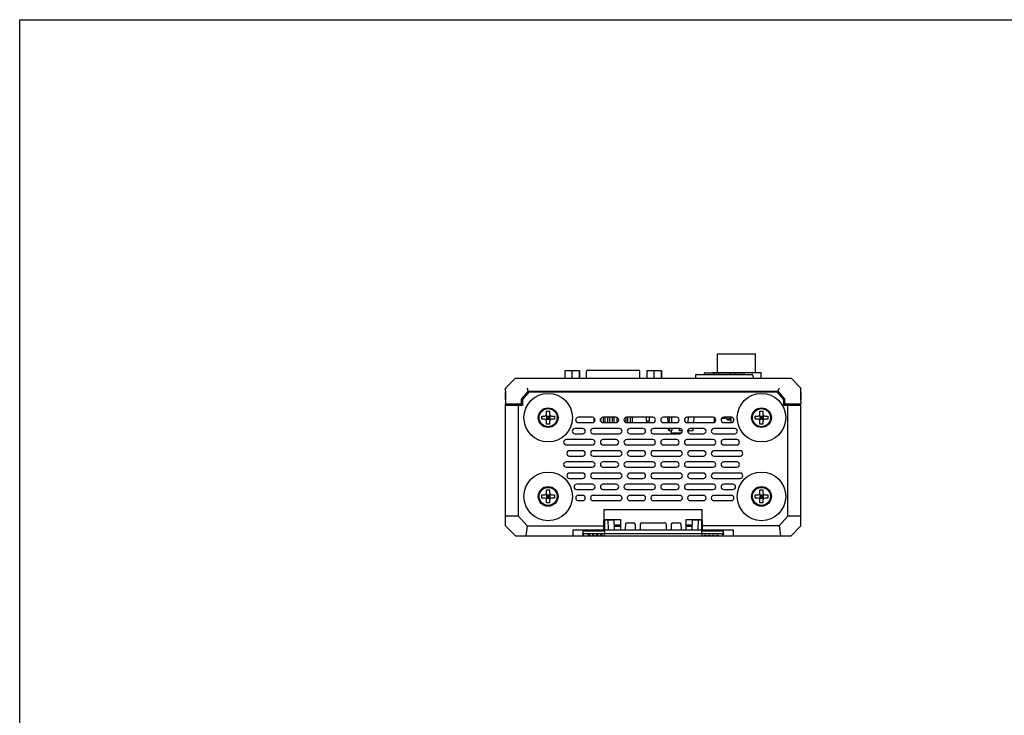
# Model space of a CAD drawing. Header units: millimetres. Extents: x 0 to 600, y 0 to 600.
# Tile 9 of 12: x 0 to 300, y 388 to 600. Entities that reach past the tile are written whole.
import ezdxf

# ---------------------------------------------------------------- set-up
doc = ezdxf.new("R2010")
doc.units = ezdxf.units.MM
doc.header["$LTSCALE"] = 39.111111
doc.layers.get('0').update_dxf_attribs({"linetype": 'CONTINUOUS'})
doc.layers.add('06_ALL_SURFS', color=7, linetype='CONTINUOUS')
doc.layers.add('20_ALL_FEATURES', color=7, linetype='CONTINUOUS')

msp = doc.modelspace()

# ---------------------------------------------------------------- linework, layer by layer
at = {"color": 7}
for p, q in [((0, 0), (0, 600)), ((0, 600), (600, 600))]:
    msp.add_line(p, q, dxfattribs=at)
at = {"layer": '06_ALL_SURFS', "color": 7}
for p, q in [((212.574, 498.172), (224.174, 498.172)), ((170.548, 492.972), (166.122, 492.972)), ((172.681, 490.672), (172.681, 492.872)), ((172.98, 493.172), (173.006, 493.172)), ((173.006, 493.172), (173.694, 493.172)), ((173.694, 493.172), (175.368, 493.172)), ((175.368, 493.172), (186.293, 493.172)), ((186.293, 493.172), (187.967, 493.172)), ((187.967, 493.172), (188.681, 493.172)), ((188.981, 490.672), (188.981, 492.872)), ((195.548, 492.972), (191.122, 492.972)), ((208.594, 492.172), (208.594, 491.872)), ((208.794, 492.372), (220.554, 492.372)), ((210.874, 492.372), (210.874, 492.472)), ((210.874, 492.472), (225.874, 492.472)), ((211.374, 492.372), (211.462, 491.872)), ((212.974, 492.372), (212.885, 491.872)), ((216.374, 492.372), (216.462, 491.872)), ((217.974, 492.372), (217.885, 491.872)), ((218.374, 492.372), (218.374, 492.472)), ((220.754, 492.172), (220.754, 491.872)), ((225.874, 490.672), (225.874, 492.472)), ((148.123, 487.778), (151.016, 490.672)), ((151.016, 490.672), (235.016, 490.672)), ((205.945, 491.588), (205.894, 490.672)), ((206.245, 491.872), (223.108, 491.872)), ((223.407, 491.588), (223.459, 490.672)), ((234.014, 490.675), (234.012, 490.672)), ((237.91, 487.778), (235.016, 490.672)), ((148.016, 484.253), (148.016, 486.472)), ((148.016, 486.472), (148.022, 486.472)), ((148.02, 486.764), (148.058, 487.632)), ((148.021, 486.779), (148.02, 486.764)), ((148.02, 486.763), (148.02, 486.764)), ((148.02, 486.754), (148.02, 486.763)), ((148.02, 486.755), (148.02, 486.754)), ((148.021, 486.749), (148.021, 486.742)), ((148.021, 486.742), (148.021, 486.73)), ((148.021, 486.73), (148.022, 486.703)), ((148.022, 486.677), (148.022, 484.488)), ((148.113, 487.767), (148.123, 487.778)), ((152.966, 484.423), (154.883, 486.604)), ((155.166, 486.472), (153.216, 484.253)), ((154.914, 486.764), (154.692, 487.482)), ((231, 486.672), (155.033, 486.672)), ((230.867, 486.472), (155.166, 486.472)), ((232.816, 484.253), (230.867, 486.472)), ((231.119, 486.764), (231.341, 487.483)), ((233.067, 484.423), (231.15, 486.604)), ((237.92, 487.767), (237.91, 487.778)), ((238.012, 486.763), (237.974, 487.632)), ((238.011, 486.729), (238.012, 486.742)), ((238.011, 486.713), (238.012, 486.733)), ((238.011, 486.689), (238.011, 486.719)), ((238.011, 486.676), (238.011, 486.695)), ((238.011, 484.496), (238.011, 486.677)), ((238.016, 486.472), (238.011, 486.472)), ((238.012, 486.764), (238.012, 486.778)), ((238.012, 486.754), (238.012, 486.763)), ((238.012, 486.745), (238.012, 486.754)), ((238.012, 486.738), (238.012, 486.745)), ((238.016, 486.472), (238.016, 484.253)), ((148.019, 484.319), (147.977, 483.012)), ((148.02, 484.363), (148.019, 484.319)), ((148.021, 484.394), (148.02, 484.363)), ((148.022, 484.453), (148.021, 484.425)), ((148.021, 484.425), (148.021, 484.394)), ((148.022, 484.488), (148.022, 484.453)), ((152.916, 482.918), (152.916, 484.291)), ((153.016, 482.705), (153.016, 484.328)), ((153.04, 484.506), (153.041, 484.356)), ((153.216, 484.253), (153.216, 482.505)), ((232.816, 482.505), (232.816, 484.253)), ((232.993, 484.506), (232.992, 484.356)), ((233.016, 484.328), (233.016, 482.705)), ((233.116, 482.918), (233.116, 484.291)), ((238.011, 484.47), (238.011, 484.496)), ((238.011, 484.433), (238.011, 484.47)), ((238.012, 484.403), (238.011, 484.433)), ((238.012, 484.372), (238.012, 484.403)), ((238.013, 484.328), (238.012, 484.372)), ((238.056, 483.012), (238.013, 484.328)), ((148.016, 445.672), (148.016, 482.886)), ((148.016, 482.505), (153.216, 482.505)), ((152.803, 482.805), (148.177, 482.805)), ((148.216, 482.505), (148.216, 482.805)), ((148.216, 482.705), (153.016, 482.705)), ((150.051, 482.705), (150.05, 482.805)), ((150.25, 482.805), (150.251, 482.705)), ((152.016, 448.638), (152.016, 482.705)), ((153.016, 482.805), (152.806, 482.805)), ((160.516, 479.672), (160.516, 480.633)), ((161.516, 479.672), (161.516, 480.633)), ((225.516, 479.672), (225.516, 480.633)), ((226.516, 479.672), (226.516, 480.633)), ((232.816, 482.505), (238.016, 482.505)), ((233.226, 482.805), (233.016, 482.805)), ((233.016, 482.705), (237.816, 482.705)), ((237.856, 482.805), (233.229, 482.805)), ((234.016, 448.638), (234.016, 482.705)), ((235.783, 482.805), (235.782, 482.705)), ((235.983, 482.805), (235.982, 482.705)), ((237.816, 482.505), (237.816, 482.805)), ((238.016, 445.672), (238.016, 482.886)), ((159.055, 479.172), (160.016, 479.172)), ((160.016, 478.172), (159.055, 478.172)), ((160.37, 478.025), (161.663, 479.318)), ((161.663, 478.025), (160.37, 479.318)), ((160.516, 479.172), (160.516, 478.172)), ((160.516, 479.172), (161.516, 479.172)), ((160.516, 478.672), (161.516, 478.672)), ((160.516, 478.172), (161.516, 478.172)), ((160.516, 476.71), (160.516, 477.672)), ((161.016, 478.172), (161.016, 479.172)), ((161.516, 479.172), (161.516, 478.172)), ((161.516, 476.71), (161.516, 477.672)), ((162.016, 479.172), (162.978, 479.172)), ((162.978, 478.172), (162.016, 478.172)), ((174.516, 478.772), (170.191, 478.772)), ((170.191, 477.172), (174.516, 477.172)), ((174.971, 478.628), (174.971, 477.316)), ((176.996, 477.629), (176.996, 478.315)), ((181.716, 478.772), (177.716, 478.772)), ((177.716, 477.172), (181.716, 477.172)), ((177.741, 478.772), (177.741, 477.172)), ((178.381, 477.172), (178.381, 478.772)), ((179.126, 478.772), (179.126, 477.172)), ((179.766, 477.172), (179.766, 478.772)), ((180.511, 478.772), (180.511, 477.172)), ((181.151, 477.172), (181.151, 478.772)), ((181.896, 478.75), (181.896, 477.194)), ((184.666, 478.73), (184.666, 477.214)), ((192.916, 478.772), (184.916, 478.772)), ((184.916, 477.172), (192.916, 477.172)), ((185.306, 477.172), (185.306, 478.772)), ((186.051, 478.772), (186.051, 477.172)), ((186.691, 477.172), (186.691, 478.772)), ((191.03, 477.576), (191.03, 478.772)), ((191.165, 477.172), (191.03, 477.576)), ((191.68, 477.576), (191.18, 477.576)), ((191.695, 477.172), (191.83, 477.576)), ((191.83, 478.772), (191.83, 477.576)), ((200.116, 478.772), (196.116, 478.772)), ((196.116, 477.172), (200.116, 477.172)), ((197.58, 477.172), (197.496, 478.772)), ((197.984, 477.172), (197.957, 478.772)), ((198.618, 478.772), (198.632, 477.172)), ((211.316, 478.772), (203.316, 478.772)), ((203.316, 477.172), (211.316, 477.172)), ((203.638, 478.772), (203.624, 477.172)), ((205.401, 477.172), (205.541, 478.772)), ((211.634, 478.705), (211.634, 477.238)), ((213.893, 478.472), (214.752, 478.472)), ((216.839, 478.772), (214.516, 478.772)), ((214.516, 477.172), (216.839, 477.172)), ((215.052, 478.772), (215.052, 478.767)), ((215.482, 478.172), (215.482, 478.772)), ((216.282, 478.172), (215.482, 478.172)), ((215.682, 477.972), (215.482, 478.172)), ((215.682, 477.972), (216.282, 477.972)), ((216.282, 477.972), (216.282, 478.772)), ((216.305, 478.172), (216.305, 478.772)), ((216.714, 478.172), (216.305, 478.172)), ((216.505, 477.972), (216.305, 478.172)), ((216.505, 477.972), (216.714, 477.972)), ((216.714, 478.772), (216.714, 477.172)), ((224.055, 479.172), (225.016, 479.172)), ((225.016, 478.172), (224.055, 478.172)), ((225.37, 478.025), (226.663, 479.318)), ((226.663, 478.025), (225.37, 479.318)), ((225.516, 479.172), (226.516, 479.172)), ((225.516, 479.172), (225.516, 478.172)), ((225.516, 478.672), (226.516, 478.672)), ((225.516, 478.172), (226.516, 478.172)), ((225.516, 476.71), (225.516, 477.672)), ((226.016, 478.172), (226.016, 479.172)), ((226.516, 479.172), (226.516, 478.172)), ((226.516, 476.71), (226.516, 477.672)), ((227.016, 479.172), (227.978, 479.172)), ((227.978, 478.172), (227.016, 478.172)), ((171.516, 475.372), (169.153, 475.372)), ((182.716, 475.372), (174.716, 475.372)), ((189.916, 475.372), (185.916, 475.372)), ((201.116, 475.372), (193.116, 475.372)), ((197.701, 474.861), (197.674, 475.372)), ((198.63, 474.672), (197.9, 474.672)), ((198.025, 474.868), (198.016, 475.372)), ((198.628, 473.972), (198.622, 474.672)), ((198.648, 475.372), (198.652, 474.872)), ((200.995, 474.872), (200.995, 475.372)), ((201.792, 474.871), (201.793, 474.996)), ((203.604, 474.933), (203.604, 474.872)), ((204.999, 474.672), (203.626, 474.672)), ((203.634, 474.672), (203.63, 474.163)), ((208.316, 475.372), (204.316, 475.372)), ((205.199, 474.854), (205.244, 475.372)), ((217.878, 475.372), (211.516, 475.372)), ((174.516, 471.972), (166.516, 471.972)), ((169.153, 473.772), (171.516, 473.772)), ((174.716, 473.772), (182.716, 473.772)), ((181.716, 471.972), (177.716, 471.972)), ((192.916, 471.972), (184.916, 471.972)), ((185.916, 473.772), (189.916, 473.772)), ((193.116, 473.772), (201.116, 473.772)), ((200.116, 471.972), (196.116, 471.972)), ((201.643, 473.972), (198.628, 473.972)), ((211.316, 471.972), (203.316, 471.972)), ((204.316, 473.772), (208.316, 473.772)), ((211.516, 473.772), (217.878, 473.772)), ((218.516, 471.972), (214.516, 471.972)), ((166.516, 470.372), (174.516, 470.372)), ((171.516, 468.572), (167.516, 468.572)), ((182.716, 468.572), (174.716, 468.572)), ((177.716, 470.372), (181.716, 470.372)), ((184.916, 470.372), (192.916, 470.372)), ((189.916, 468.572), (185.916, 468.572)), ((201.116, 468.572), (193.116, 468.572)), ((196.116, 470.372), (200.116, 470.372)), ((203.316, 470.372), (211.316, 470.372)), ((208.316, 468.572), (204.316, 468.572)), ((219.516, 468.572), (211.516, 468.572)), ((214.516, 470.372), (218.516, 470.372)), ((174.516, 465.172), (166.516, 465.172)), ((167.516, 466.972), (171.516, 466.972)), ((174.716, 466.972), (182.716, 466.972)), ((181.716, 465.172), (177.716, 465.172)), ((192.916, 465.172), (184.916, 465.172)), ((185.916, 466.972), (189.916, 466.972)), ((193.116, 466.972), (201.116, 466.972)), ((200.116, 465.172), (196.116, 465.172)), ((211.316, 465.172), (203.316, 465.172)), ((204.316, 466.972), (208.316, 466.972)), ((211.516, 466.972), (219.516, 466.972)), ((218.516, 465.172), (214.516, 465.172)), ((166.516, 463.572), (174.516, 463.572)), ((177.716, 463.572), (181.716, 463.572)), ((184.916, 463.572), (192.916, 463.572)), ((196.116, 463.572), (200.116, 463.572)), ((203.316, 463.572), (211.316, 463.572)), ((214.516, 463.572), (218.516, 463.572)), ((171.516, 461.772), (167.516, 461.772)), ((167.516, 460.172), (171.516, 460.172)), ((182.716, 461.772), (174.716, 461.772)), ((174.716, 460.172), (182.716, 460.172)), ((189.916, 461.772), (185.916, 461.772)), ((185.916, 460.172), (189.916, 460.172)), ((201.116, 461.772), (193.116, 461.772)), ((193.116, 460.172), (201.116, 460.172)), ((208.316, 461.772), (204.316, 461.772)), ((204.316, 460.172), (208.316, 460.172)), ((219.516, 461.772), (211.516, 461.772)), ((211.516, 460.172), (219.516, 460.172)), ((160.516, 455.672), (160.516, 456.633)), ((161.516, 455.672), (161.516, 456.633)), ((174.516, 458.372), (169.704, 458.372)), ((169.704, 456.772), (174.516, 456.772)), ((181.716, 458.372), (177.716, 458.372)), ((177.716, 456.772), (181.716, 456.772)), ((192.916, 458.372), (184.916, 458.372)), ((184.916, 456.772), (192.916, 456.772)), ((200.116, 458.372), (196.116, 458.372)), ((196.116, 456.772), (200.116, 456.772)), ((211.316, 458.372), (203.316, 458.372)), ((203.316, 456.772), (211.316, 456.772)), ((217.326, 458.372), (214.516, 458.372)), ((214.516, 456.772), (217.326, 456.772)), ((225.516, 455.672), (225.516, 456.633)), ((226.516, 455.672), (226.516, 456.633)), ((159.055, 455.172), (160.016, 455.172)), ((160.016, 454.172), (159.055, 454.172)), ((161.663, 454.025), (160.37, 455.318)), ((160.37, 454.025), (161.663, 455.318)), ((160.516, 455.172), (160.516, 454.172)), ((160.516, 455.172), (161.516, 455.172)), ((160.516, 454.672), (161.516, 454.672)), ((160.516, 454.172), (161.516, 454.172)), ((160.516, 452.71), (160.516, 453.672)), ((161.016, 454.172), (161.016, 455.172)), ((161.516, 455.172), (161.516, 454.172)), ((161.516, 452.71), (161.516, 453.672)), ((162.016, 455.172), (162.978, 455.172)), ((162.978, 454.172), (162.016, 454.172)), ((171.516, 454.972), (170.206, 454.972)), ((170.206, 453.372), (171.516, 453.372)), ((182.716, 454.972), (174.716, 454.972)), ((174.716, 453.372), (182.716, 453.372)), ((189.916, 454.972), (185.916, 454.972)), ((185.916, 453.372), (189.916, 453.372)), ((201.116, 454.972), (193.116, 454.972)), ((193.116, 453.372), (201.116, 453.372)), ((208.316, 454.972), (204.316, 454.972)), ((204.316, 453.372), (208.316, 453.372)), ((216.825, 454.972), (211.516, 454.972)), ((211.516, 453.372), (216.825, 453.372)), ((224.055, 455.172), (225.016, 455.172)), ((225.016, 454.172), (224.055, 454.172)), ((226.663, 454.025), (225.37, 455.318)), ((225.37, 454.025), (226.663, 455.318)), ((225.516, 455.172), (226.516, 455.172)), ((225.516, 455.172), (225.516, 454.172)), ((225.516, 454.672), (226.516, 454.672)), ((225.516, 454.172), (226.516, 454.172)), ((225.516, 452.71), (225.516, 453.672)), ((226.016, 454.172), (226.016, 455.172)), ((226.516, 455.172), (226.516, 454.172)), ((226.516, 452.71), (226.516, 453.672)), ((227.016, 455.172), (227.978, 455.172)), ((227.978, 454.172), (227.016, 454.172)), ((178.011, 444.172), (178.125, 450.672)), ((178.125, 450.672), (207.908, 450.672)), ((208.022, 444.172), (207.908, 450.672)), ((152.016, 448.638), (148.016, 448.638)), ((152.016, 448.638), (154.623, 445.672)), ((178.072, 447.672), (183.016, 447.672)), ((178.247, 443.371), (178.32, 447.572)), ((178.32, 447.572), (181.063, 447.572)), ((179.211, 447.572), (179.265, 444.472)), ((181.063, 447.572), (181.118, 444.472)), ((203.016, 447.672), (207.96, 447.672)), ((204.918, 444.472), (204.972, 447.572)), ((204.972, 447.572), (207.713, 447.572)), ((206.77, 444.472), (206.824, 447.572)), ((207.713, 447.572), (207.786, 443.371)), ((234.016, 448.638), (231.41, 445.672)), ((238.016, 448.638), (234.016, 448.638)), ((151.016, 442.672), (148.016, 445.672)), ((154.623, 445.672), (154.259, 442.672)), ((154.623, 445.672), (178.037, 445.672)), ((168.516, 444.472), (168.516, 442.672)), ((168.516, 444.472), (178.016, 444.472)), ((171.765, 444.172), (178.261, 444.172)), ((178.016, 444.472), (178.016, 444.172)), ((178.266, 444.472), (207.767, 444.472)), ((181.091, 445.972), (183.016, 445.972)), ((181.098, 445.572), (183.016, 445.572)), ((184.546, 446.155), (184.52, 444.668)), ((185.054, 446.647), (186.986, 446.647)), ((187.495, 446.155), (187.521, 444.668)), ((189.054, 446.155), (189.028, 444.668)), ((189.562, 446.647), (196.471, 446.647)), ((196.979, 446.155), (197.005, 444.668)), ((198.538, 446.155), (198.512, 444.668)), ((199.046, 446.647), (200.978, 446.647)), ((201.487, 446.155), (201.513, 444.668)), ((203.016, 445.972), (204.944, 445.972)), ((203.016, 445.579), (204.937, 445.579)), ((207.772, 444.172), (214.268, 444.172)), ((231.41, 445.672), (207.995, 445.672)), ((208.016, 444.472), (217.516, 444.472)), ((208.016, 444.172), (208.016, 444.472)), ((217.516, 442.672), (217.516, 444.472)), ((231.41, 445.672), (231.774, 442.672)), ((235.016, 442.672), (238.016, 445.672)), ((151.016, 442.672), (235.016, 442.672)), ((171.505, 443.371), (214.528, 443.371)), ((171.505, 443.371), (171.512, 443.232)), ((171.565, 443.975), (171.555, 443.371)), ((171.993, 442.672), (171.569, 443.103)), ((173.138, 442.872), (173.124, 442.672)), ((173.838, 442.872), (173.138, 442.872)), ((173.852, 442.672), (173.838, 442.872)), ((174.438, 442.872), (174.424, 442.672)), ((175.038, 442.872), (174.438, 442.872)), ((175.052, 442.672), (175.038, 442.872)), ((175.638, 442.872), (175.624, 442.672)), ((176.238, 442.872), (175.638, 442.872)), ((176.252, 442.672), (176.238, 442.872)), ((176.838, 442.872), (176.824, 442.672)), ((177.438, 442.872), (176.838, 442.872)), ((177.452, 442.672), (177.438, 442.872)), ((178.228, 442.672), (178.179, 443.371)), ((207.853, 443.371), (207.804, 442.672)), ((208.594, 442.872), (208.58, 442.672)), ((208.594, 442.872), (209.194, 442.872)), ((209.208, 442.672), (209.194, 442.872)), ((209.794, 442.872), (209.78, 442.672)), ((209.794, 442.872), (210.394, 442.872)), ((210.408, 442.672), (210.394, 442.872)), ((210.994, 442.872), (210.98, 442.672)), ((210.994, 442.872), (211.594, 442.872)), ((211.608, 442.672), (211.594, 442.872)), ((212.194, 442.872), (212.18, 442.672)), ((212.194, 442.872), (212.894, 442.872)), ((212.908, 442.672), (212.894, 442.872)), ((214.04, 442.672), (214.464, 443.103)), ((214.478, 443.371), (214.468, 443.975)), ((214.521, 443.232), (214.528, 443.371))]:
    msp.add_line(p, q, dxfattribs=at)
for points in [[(148.02, 486.754), (148.021, 486.752), (148.021, 486.749)], [(148.022, 486.703), (148.022, 486.683), (148.022, 486.676)], [(238.012, 486.748), (238.012, 486.751), (238.012, 486.754), (238.012, 486.755)], [(152.803, 482.805), (152.805, 482.805), (152.81, 482.805), (152.816, 482.806), (152.821, 482.807), (152.827, 482.808), (152.832, 482.809), (152.837, 482.81), (152.843, 482.812), (152.848, 482.814), (152.853, 482.817), (152.858, 482.819), (152.862, 482.822), (152.867, 482.825), (152.871, 482.828), (152.876, 482.831), (152.88, 482.835), (152.884, 482.839), (152.888, 482.843), (152.891, 482.847), (152.894, 482.851), (152.898, 482.856), (152.9, 482.861), (152.903, 482.865), (152.906, 482.87), (152.908, 482.875), (152.91, 482.88), (152.912, 482.886), (152.913, 482.891), (152.914, 482.896)], [(152.914, 482.896), (152.915, 482.902), (152.916, 482.907), (152.916, 482.913), (152.916, 482.918)], [(233.116, 482.918), (233.116, 482.913), (233.117, 482.907), (233.117, 482.902)], [(233.117, 482.902), (233.118, 482.897), (233.12, 482.891), (233.121, 482.886), (233.123, 482.881), (233.125, 482.876), (233.127, 482.871), (233.129, 482.866), (233.132, 482.861), (233.135, 482.856), (233.138, 482.852), (233.141, 482.847), (233.145, 482.843), (233.148, 482.839), (233.152, 482.835), (233.156, 482.832), (233.161, 482.828), (233.165, 482.825), (233.17, 482.822), (233.174, 482.819), (233.179, 482.817), (233.184, 482.815), (233.189, 482.813), (233.194, 482.811), (233.2, 482.809), (233.205, 482.808), (233.21, 482.807), (233.216, 482.806), (233.221, 482.806), (233.227, 482.805), (233.229, 482.805)]]:
    msp.add_lwpolyline(points, dxfattribs=at)
for centre, radius in [((161.016, 478.672), 7.405), ((226.016, 478.672), 7.405), ((161.016, 478.672), 3), ((161.016, 478.672), 2.75), ((226.016, 478.672), 3), ((226.016, 478.672), 2.75), ((161.016, 454.672), 7.405), ((226.016, 454.672), 7.405), ((161.016, 454.672), 3), ((161.016, 454.672), 2.75), ((226.016, 454.672), 3), ((226.016, 454.672), 2.75)]:
    msp.add_circle(centre, radius, dxfattribs=at)
for centre, radius, start, end in [((172.981, 492.872), 0.3, 90.08953, 180), ((188.681, 492.872), 0.3, 0, 89.92309), ((208.794, 492.172), 0.2, 90, 180), ((220.554, 492.172), 0.2, 0, 90), ((206.245, 491.572), 0.3, 90, 176.8), ((223.108, 491.572), 0.3, 3.2, 90), ((148.279, 487.622), 0.221, 135, 177.5), ((155.033, 486.472), 0.2, 90, 138.69488), ((231, 486.472), 0.2, 41.30512, 90), ((237.754, 487.622), 0.221, 2.49583, 41.45833), ((159.225, 475.37), 10.43, 132.88899, 133.81865), ((153.116, 484.291), 0.2, 138.69488, 180), ((232.916, 484.291), 0.2, 0, 41.30512), ((226.808, 475.37), 10.43, 46.18135, 47.11101), ((152.312, 483.244), 0.466, 223.98428, 228.48688), ((152.804, 482.919), 0.112, 349.75663, 359.9366), ((233.228, 482.919), 0.112, 180.06174, 190.09557), ((233.721, 483.244), 0.466, 311.51312, 316.01572), ((160.016, 479.672), 0.5, 270, 360), ((160.016, 477.672), 0.5, 0, 90), ((162.016, 479.672), 0.5, 180, 270), ((162.016, 477.672), 0.5, 90, 180), ((170.191, 477.972), 0.8, 90, 270), ((174.516, 477.972), 0.8, 270, 90), ((177.716, 477.972), 0.8, 90, 270), ((181.716, 477.972), 0.8, 270, 90), ((184.916, 477.972), 0.8, 90, 270), ((192.916, 477.972), 0.8, 270, 90), ((196.116, 477.972), 0.8, 90, 270), ((200.116, 477.972), 0.8, 270, 90), ((203.316, 477.972), 0.8, 90, 270), ((211.316, 477.972), 0.8, 270, 90), ((214.516, 477.972), 0.8, 90, 270), ((214.752, 478.772), 0.3, 270, 359), ((216.839, 477.972), 0.8, 270, 90), ((225.016, 479.672), 0.5, 270, 360), ((225.016, 477.672), 0.5, 0, 90), ((227.016, 479.672), 0.5, 180, 270), ((227.016, 477.672), 0.5, 90, 180), ((169.153, 474.572), 0.8, 90, 270), ((171.516, 474.572), 0.8, 270, 90), ((174.716, 474.572), 0.8, 90, 270), ((182.716, 474.572), 0.8, 270, 90), ((185.916, 474.572), 0.8, 90, 270), ((189.916, 474.572), 0.8, 270, 90), ((193.116, 474.572), 0.8, 90, 270), ((197.9, 474.872), 0.2, 183, 270), ((198.225, 474.872), 0.2, 181, 270), ((201.116, 474.572), 0.8, 270, 90), ((201.592, 474.872), 0.2, 282.98242, 359.90187), ((204.316, 474.572), 0.8, 90, 270), ((204.999, 474.872), 0.2, 270, 355), ((208.316, 474.572), 0.8, 270, 90), ((211.516, 474.572), 0.8, 90, 270), ((217.878, 474.572), 0.8, 270, 90), ((166.516, 471.172), 0.8, 90, 270), ((174.516, 471.172), 0.8, 270, 90), ((177.716, 471.172), 0.8, 90, 270), ((181.716, 471.172), 0.8, 270, 90), ((184.916, 471.172), 0.8, 90, 270), ((192.916, 471.172), 0.8, 270, 90), ((196.116, 471.172), 0.8, 90, 270), ((200.116, 471.172), 0.8, 270, 90), ((203.316, 471.172), 0.8, 90, 270), ((211.316, 471.172), 0.8, 270, 90), ((214.516, 471.172), 0.8, 90, 270), ((218.516, 471.172), 0.8, 270, 90), ((167.516, 467.772), 0.8, 90, 270), ((171.516, 467.772), 0.8, 270, 90), ((174.716, 467.772), 0.8, 90, 270), ((182.716, 467.772), 0.8, 270, 90), ((185.916, 467.772), 0.8, 90, 270), ((189.916, 467.772), 0.8, 270, 90), ((193.116, 467.772), 0.8, 90, 270), ((201.116, 467.772), 0.8, 270, 90), ((204.316, 467.772), 0.8, 90, 270), ((208.316, 467.772), 0.8, 270, 90), ((211.516, 467.772), 0.8, 90, 270), ((219.516, 467.772), 0.8, 270, 90), ((166.516, 464.372), 0.8, 90, 270), ((174.516, 464.372), 0.8, 270, 90), ((177.716, 464.372), 0.8, 90, 270), ((181.716, 464.372), 0.8, 270, 90), ((184.916, 464.372), 0.8, 90, 270), ((192.916, 464.372), 0.8, 270, 90), ((196.116, 464.372), 0.8, 90, 270), ((200.116, 464.372), 0.8, 270, 90), ((203.316, 464.372), 0.8, 90, 270), ((211.316, 464.372), 0.8, 270, 90), ((214.516, 464.372), 0.8, 90, 270), ((218.516, 464.372), 0.8, 270, 90), ((167.516, 460.972), 0.8, 90, 270), ((171.516, 460.972), 0.8, 270, 90), ((174.716, 460.972), 0.8, 90, 270), ((182.716, 460.972), 0.8, 270, 90), ((185.916, 460.972), 0.8, 90, 270), ((189.916, 460.972), 0.8, 270, 90), ((193.116, 460.972), 0.8, 90, 270), ((201.116, 460.972), 0.8, 270, 90), ((204.316, 460.972), 0.8, 90, 270), ((208.316, 460.972), 0.8, 270, 90), ((211.516, 460.972), 0.8, 90, 270), ((219.516, 460.972), 0.8, 270, 90), ((169.704, 457.572), 0.8, 90, 270), ((174.516, 457.572), 0.8, 270, 90), ((177.716, 457.572), 0.8, 90, 270), ((181.716, 457.572), 0.8, 270, 90), ((184.916, 457.572), 0.8, 90, 270), ((192.916, 457.572), 0.8, 270, 90), ((196.116, 457.572), 0.8, 90, 270), ((200.116, 457.572), 0.8, 270, 90), ((203.316, 457.572), 0.8, 90, 270), ((211.316, 457.572), 0.8, 270, 90), ((214.516, 457.572), 0.8, 90, 270), ((217.326, 457.572), 0.8, 270, 90), ((160.016, 455.672), 0.5, 270, 360), ((160.016, 453.672), 0.5, 0, 90), ((162.016, 455.672), 0.5, 180, 270), ((162.016, 453.672), 0.5, 90, 180), ((170.206, 454.172), 0.8, 90, 270), ((171.516, 454.172), 0.8, 270, 90), ((174.716, 454.172), 0.8, 90, 270), ((182.716, 454.172), 0.8, 270, 90), ((185.916, 454.172), 0.8, 90, 270), ((189.916, 454.172), 0.8, 270, 90), ((193.116, 454.172), 0.8, 90, 270), ((201.116, 454.172), 0.8, 270, 90), ((204.316, 454.172), 0.8, 90, 270), ((208.316, 454.172), 0.8, 270, 90), ((211.516, 454.172), 0.8, 90, 270), ((216.825, 454.172), 0.8, 270, 90), ((225.016, 455.672), 0.5, 270, 360), ((225.016, 453.672), 0.5, 0, 90), ((227.016, 455.672), 0.5, 180, 270), ((227.016, 453.672), 0.5, 90, 180), ((171.765, 443.972), 0.2, 90, 179), ((214.268, 443.972), 0.2, 1, 90), ((171.712, 443.243), 0.2, 183, 224.5), ((214.321, 443.243), 0.2, 315.5, 357)]:
    msp.add_arc(centre, radius, start, end, dxfattribs=at)
for centre, major_axis, ratio, start_param, end_param in [((191.18, 477.126), (0, 0.45), 0.3333333, 0, 0.7853982), ((191.68, 477.126), (0, 0.45), 0.3333333, -0.7853982, 0), ((185.046, 446.155), (0.465, 0.188), 0.9760362, 1.1783257, 2.7488174), ((186.995, 446.155), (0.465, -0.188), 0.9760362, 0.3927752, 1.963267), ((189.554, 446.155), (0.465, 0.188), 0.9760362, 1.1783257, 2.7488174), ((196.479, 446.155), (0.465, -0.188), 0.9760362, 0.3927752, 1.963267), ((199.038, 446.155), (0.465, 0.188), 0.9760362, 1.1783257, 2.7488174), ((200.987, 446.155), (0.465, -0.188), 0.9760362, 0.3927752, 1.963267)]:
    msp.add_ellipse(centre, major_axis=major_axis, ratio=ratio, start_param=start_param, end_param=end_param, dxfattribs=at)
for points, knots in [([(148.118, 487.618), (148.099, 487.601), (148.066, 487.56), (148.053, 487.508), (148.052, 487.483)], [0, 0, 0, 0, 0.5056674, 1, 1, 1, 1]), ([(154.637, 487.618), (154.646, 487.598), (154.663, 487.552), (154.684, 487.508), (154.692, 487.482)], [0, 0, 0, 0, 0.4558414, 1, 1, 1, 1]), ([(154.954, 486.656), (154.954, 486.656), (154.954, 486.656), (154.954, 486.656), (154.953, 486.657), (154.953, 486.658), (154.952, 486.66), (154.95, 486.664), (154.948, 486.669), (154.947, 486.674), (154.945, 486.681), (154.942, 486.691), (154.937, 486.705), (154.929, 486.724), (154.921, 486.743), (154.916, 486.757), (154.914, 486.764)], [0, 0, 0, 0, 0.0012522, 0.0049945, 0.0111792, 0.0197608, 0.0439471, 0.0772564, 0.1194488, 0.1703098, 0.2293265, 0.2957663, 0.4479971, 0.6216271, 0.8089252, 1, 1, 1, 1]), ([(231.079, 486.656), (231.079, 486.656), (231.079, 486.656), (231.079, 486.656), (231.079, 486.657), (231.08, 486.658), (231.081, 486.661), (231.082, 486.664), (231.084, 486.669), (231.085, 486.674), (231.088, 486.681), (231.091, 486.691), (231.096, 486.705), (231.104, 486.723), (231.112, 486.743), (231.117, 486.757), (231.119, 486.764)], [0, 0, 0, 0, 0.0012464, 0.0049554, 0.0110957, 0.0196332, 0.0437636, 0.0770771, 0.1193078, 0.1701703, 0.2291275, 0.2954895, 0.4476986, 0.6213616, 0.8086082, 1, 1, 1, 1]), ([(231.395, 487.618), (231.391, 487.609), (231.383, 487.588), (231.373, 487.562), (231.363, 487.539), (231.353, 487.514), (231.345, 487.496), (231.341, 487.483)], [0, 0, 0, 0, 0.2123091, 0.4557934, 0.5865008, 0.7218518, 1, 1, 1, 1]), ([(237.915, 487.618), (237.934, 487.601), (237.959, 487.569), (237.977, 487.521), (237.98, 487.495), (237.981, 487.482)], [0, 0, 0, 0, 0.5038697, 0.7511082, 1, 1, 1, 1]), ([(148.002, 483.012), (148.002, 482.992), (148.008, 482.95), (148.027, 482.913), (148.039, 482.896)], [0, 0, 0, 0, 0.4861827, 1, 1, 1, 1]), ([(238.031, 483.012), (238.031, 482.992), (238.024, 482.95), (238.006, 482.913), (237.994, 482.896)], [0, 0, 0, 0, 0.4861827, 1, 1, 1, 1]), ([(148.063, 482.921), (148.061, 482.919), (148.052, 482.911), (148.044, 482.902), (148.039, 482.896)], [0, 0, 0, 0, 0.2580398, 1, 1, 1, 1]), ([(148.207, 482.805), (148.174, 482.805), (148.123, 482.818), (148.069, 482.857), (148.048, 482.882), (148.039, 482.896)], [0, 0, 0, 0, 0.5019385, 0.7550281, 1, 1, 1, 1]), ([(151.99, 482.805), (151.989, 482.805), (151.988, 482.808), (151.987, 482.812), (151.987, 482.82), (151.987, 482.836), (151.992, 482.862), (151.999, 482.884), (152.003, 482.896)], [0, 0, 0, 0, 0.0218754, 0.0731242, 0.1556461, 0.2696136, 0.5872611, 1, 1, 1, 1]), ([(152.803, 482.805), (152.816, 482.805), (152.843, 482.81), (152.877, 482.83), (152.903, 482.86), (152.912, 482.886), (152.915, 482.899)], [0, 0, 0, 0, 0.2493986, 0.4996613, 0.7494955, 1, 1, 1, 1]), ([(160.516, 480.633), (160.683, 480.643), (161.016, 480.65), (161.35, 480.643), (161.516, 480.633)], [0, 0, 0, 0, 0.4999999, 1, 1, 1, 1]), ([(225.516, 480.633), (225.683, 480.643), (226.016, 480.65), (226.35, 480.643), (226.516, 480.633)], [0, 0, 0, 0, 0.4999999, 1, 1, 1, 1]), ([(233.118, 482.899), (233.12, 482.886), (233.129, 482.861), (233.155, 482.83), (233.19, 482.81), (233.216, 482.805), (233.229, 482.805)], [0, 0, 0, 0, 0.2505007, 0.5003379, 0.7505982, 1, 1, 1, 1]), ([(234.043, 482.805), (234.044, 482.805), (234.045, 482.808), (234.046, 482.812), (234.046, 482.82), (234.045, 482.836), (234.041, 482.862), (234.034, 482.884), (234.029, 482.896)], [0, 0, 0, 0, 0.0218754, 0.0731241, 0.1556458, 0.2696134, 0.5872611, 1, 1, 1, 1]), ([(237.826, 482.805), (237.859, 482.805), (237.91, 482.818), (237.963, 482.857), (237.985, 482.882), (237.994, 482.896)], [0, 0, 0, 0, 0.5019387, 0.7550282, 1, 1, 1, 1]), ([(237.97, 482.921), (237.972, 482.919), (237.98, 482.911), (237.988, 482.902), (237.994, 482.896)], [0, 0, 0, 0, 0.2580398, 1, 1, 1, 1]), ([(159.042, 478.672), (159.042, 478.797), (159.045, 478.964), (159.052, 479.13), (159.055, 479.172)], [0, 0, 0, 0, 0.7501526, 1, 1, 1, 1]), ([(159.055, 478.172), (159.052, 478.213), (159.045, 478.38), (159.042, 478.547), (159.042, 478.672)], [0, 0, 0, 0, 0.2498474, 1, 1, 1, 1]), ([(162.978, 479.172), (162.98, 479.13), (162.988, 478.964), (162.991, 478.797), (162.991, 478.672)], [0, 0, 0, 0, 0.2498474, 1, 1, 1, 1]), ([(162.991, 478.672), (162.991, 478.547), (162.988, 478.38), (162.98, 478.213), (162.978, 478.172)], [0, 0, 0, 0, 0.7501526, 1, 1, 1, 1]), ([(224.042, 478.672), (224.042, 478.797), (224.045, 478.964), (224.052, 479.13), (224.055, 479.172)], [0, 0, 0, 0, 0.7501526, 1, 1, 1, 1]), ([(224.055, 478.172), (224.052, 478.213), (224.045, 478.38), (224.042, 478.547), (224.042, 478.672)], [0, 0, 0, 0, 0.2498474, 1, 1, 1, 1]), ([(227.978, 479.172), (227.98, 479.13), (227.988, 478.964), (227.991, 478.797), (227.991, 478.672)], [0, 0, 0, 0, 0.2498474, 1, 1, 1, 1]), ([(227.991, 478.672), (227.991, 478.547), (227.988, 478.38), (227.98, 478.213), (227.978, 478.172)], [0, 0, 0, 0, 0.7501526, 1, 1, 1, 1]), ([(161.516, 476.71), (161.35, 476.701), (161.016, 476.694), (160.683, 476.701), (160.516, 476.71)], [0, 0, 0, 0, 0.5, 1, 1, 1, 1]), ([(198.652, 474.872), (198.653, 474.846), (198.652, 474.809), (198.648, 474.762), (198.645, 474.732), (198.642, 474.707), (198.638, 474.689), (198.635, 474.678), (198.632, 474.673), (198.631, 474.672), (198.63, 474.672)], [0, 0, 0, 0, 0.3776339, 0.5491118, 0.6990108, 0.8224812, 0.9150328, 0.9739336, 0.9906378, 1, 1, 1, 1]), ([(201.195, 474.672), (201.168, 474.672), (201.116, 474.682), (201.049, 474.727), (201.005, 474.794), (200.994, 474.847), (200.994, 474.873)], [0, 0, 0, 0, 0.2497306, 0.5000292, 0.7502157, 1, 1, 1, 1]), ([(201.594, 474.672), (201.527, 474.672), (201.394, 474.673), (201.261, 474.672), (201.195, 474.672)], [0, 0, 0, 0, 0.4981791, 1, 1, 1, 1]), ([(203.626, 474.672), (203.626, 474.672), (203.624, 474.673), (203.622, 474.678), (203.618, 474.689), (203.615, 474.707), (203.611, 474.732), (203.608, 474.762), (203.604, 474.809), (203.604, 474.846), (203.604, 474.872)], [0, 0, 0, 0, 0.0093622, 0.0260664, 0.0849672, 0.1775188, 0.3009892, 0.4508882, 0.6223661, 1, 1, 1, 1]), ([(226.516, 476.71), (226.35, 476.701), (226.016, 476.694), (225.683, 476.701), (225.516, 476.71)], [0, 0, 0, 0, 0.5, 1, 1, 1, 1]), ([(160.516, 456.633), (160.683, 456.643), (161.016, 456.65), (161.35, 456.643), (161.516, 456.633)], [0, 0, 0, 0, 0.4999999, 1, 1, 1, 1]), ([(225.516, 456.633), (225.683, 456.643), (226.016, 456.65), (226.35, 456.643), (226.516, 456.633)], [0, 0, 0, 0, 0.4999999, 1, 1, 1, 1]), ([(159.042, 454.672), (159.042, 454.797), (159.045, 454.964), (159.052, 455.13), (159.055, 455.172)], [0, 0, 0, 0, 0.7501526, 1, 1, 1, 1]), ([(159.055, 454.172), (159.052, 454.213), (159.045, 454.38), (159.042, 454.547), (159.042, 454.672)], [0, 0, 0, 0, 0.2498474, 1, 1, 1, 1]), ([(162.978, 455.172), (162.98, 455.13), (162.988, 454.964), (162.991, 454.797), (162.991, 454.672)], [0, 0, 0, 0, 0.2498474, 1, 1, 1, 1]), ([(162.991, 454.672), (162.991, 454.547), (162.988, 454.38), (162.98, 454.213), (162.978, 454.172)], [0, 0, 0, 0, 0.7501526, 1, 1, 1, 1]), ([(224.042, 454.672), (224.042, 454.797), (224.045, 454.964), (224.052, 455.13), (224.055, 455.172)], [0, 0, 0, 0, 0.7501526, 1, 1, 1, 1]), ([(224.055, 454.172), (224.052, 454.213), (224.045, 454.38), (224.042, 454.547), (224.042, 454.672)], [0, 0, 0, 0, 0.2498474, 1, 1, 1, 1]), ([(227.978, 455.172), (227.98, 455.13), (227.988, 454.964), (227.991, 454.797), (227.991, 454.672)], [0, 0, 0, 0, 0.2498474, 1, 1, 1, 1]), ([(227.991, 454.672), (227.991, 454.547), (227.988, 454.38), (227.98, 454.213), (227.978, 454.172)], [0, 0, 0, 0, 0.7501526, 1, 1, 1, 1]), ([(161.516, 452.71), (161.35, 452.701), (161.016, 452.694), (160.683, 452.701), (160.516, 452.71)], [0, 0, 0, 0, 0.5, 1, 1, 1, 1]), ([(226.516, 452.71), (226.35, 452.701), (226.016, 452.694), (225.683, 452.701), (225.516, 452.71)], [0, 0, 0, 0, 0.5, 1, 1, 1, 1])]:
    msp.add_open_spline(points, degree=3, knots=knots, dxfattribs=at)
at = {"layer": '20_ALL_FEATURES', "color": 7}
for p, q in [((212.574, 492.472), (212.574, 498.172)), ((224.174, 492.472), (224.174, 498.172)), ((166.122, 492.972), (166.122, 490.672)), ((168.235, 492.972), (168.235, 490.672)), ((170.448, 492.972), (170.448, 490.672)), ((170.548, 492.972), (170.548, 490.672)), ((191.122, 492.972), (191.122, 490.672)), ((193.235, 492.972), (193.235, 490.672)), ((195.448, 492.972), (195.448, 490.672)), ((195.548, 492.972), (195.548, 490.672)), ((155.075, 486.672), (153.016, 484.328)), ((233.016, 484.328), (230.957, 486.672)), ((183.016, 447.672), (183.016, 444.472)), ((203.016, 444.472), (203.016, 447.672)), ((178.266, 444.472), (178.016, 444.472)), ((208.016, 444.472), (207.767, 444.472))]:
    msp.add_line(p, q, dxfattribs=at)
for centre, start, end in [((184.32, 444.672), 270, 359), ((187.721, 444.672), 181, 270), ((188.828, 444.672), 270, 359), ((197.205, 444.672), 181, 270), ((198.312, 444.672), 270, 359), ((201.713, 444.672), 181, 270)]:
    msp.add_arc(centre, 0.2, start, end, dxfattribs=at)

doc.saveas('drawing.dxf')
